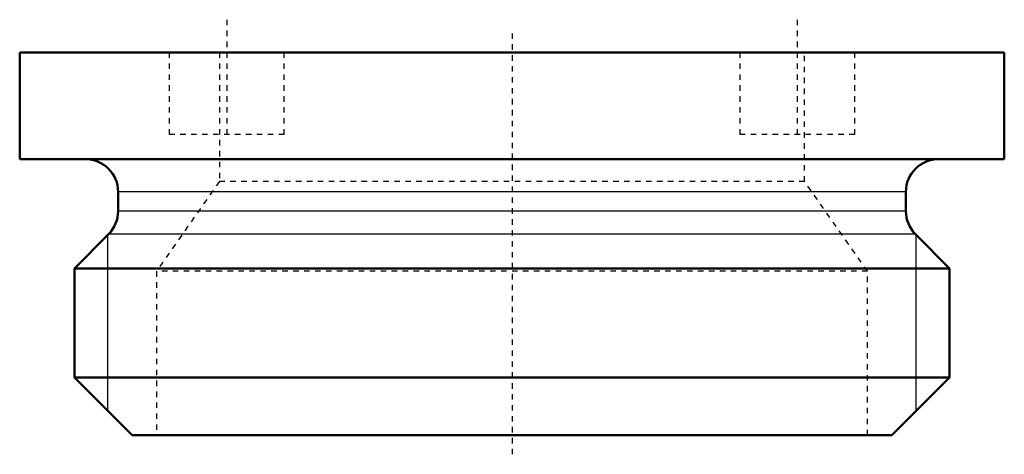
# Model space of a CAD drawing. Header units: millimetres. Extents: x -9 to 9, y -0.3 to 7.6.
import ezdxf

# ---------------------------------------------------------------- set-up
doc = ezdxf.new("R2010")
doc.units = ezdxf.units.MM
doc.linetypes.add('Center', pattern=[1.5, 0.45, -0.5, 0.05, -0.5])
doc.linetypes.add('Dashed', pattern=[2, 1, -1])
for name, color, linetype, lineweight in [('2d ConnectionPoints', 7, 'Continuous', 50), ('AM_0', 7, 'Continuous', 50), ('AM_4', 3, 'Continuous', 25), ('AM_5', 3, 'Continuous', 25), ('AM_7', 7, 'Center', 25), ('AM_9', 6, 'Dashed', 25)]:
    doc.layers.add(name, color=color, linetype=linetype, lineweight=lineweight)

msp = doc.modelspace()

# ---------------------------------------------------------------- linework, layer by layer
at = {"layer": '2d ConnectionPoints'}
msp.add_point((0, 5.05), dxfattribs=at)
at = {"layer": 'AM_0', "ltscale": 0.070331}
for p, q in [((9, 7), (-9, 7)), ((-9, 7), (-9, 5.05)), ((9, 5.05), (9, 7)), ((9, 5.05), (-9, 5.05)), ((-7.2, 4.45), (-7.2, 4.099)), ((7.2, 4.099), (7.2, 4.45)), ((-7.376, 3.674), (-8, 3.05)), ((8, 3.05), (7.376, 3.674)), ((8, 3.05), (-8, 3.05)), ((-8, 3.05), (-8, 1.054)), ((8, 1.054), (8, 3.05)), ((-8, 1.054), (-6.946, 0)), ((8, 1.054), (-8, 1.054)), ((6.946, 0), (8, 1.054)), ((6.946, 0), (-6.946, 0))]:
    msp.add_line(p, q, dxfattribs=at)
for centre, start, end in [((-7.8, 4.45), 0, 90), ((7.8, 4.45), 90, 180), ((-7.8, 4.099), 315, 0), ((7.8, 4.099), 180, 225)]:
    msp.add_arc(centre, 0.6, start, end, dxfattribs=at)
at = {"layer": 'AM_4', "ltscale": 0.070331}
for p, q in [((7.2, 4.45), (-7.2, 4.45)), ((7.2, 4.099), (-7.2, 4.099)), ((7.376, 3.674), (-7.376, 3.674))]:
    msp.add_line(p, q, dxfattribs=at)
at = {"layer": 'AM_5', "ltscale": 0.070331}
for p, q in [((-7.386, 0.44), (-7.386, 3.663)), ((7.386, 0.44), (7.386, 3.663))]:
    msp.add_line(p, q, dxfattribs=at)
at = {"layer": 'AM_7', "ltscale": 0.070331}
for p, q in [((-5.215, 7.6), (-5.215, 5.4)), ((5.215, 7.6), (5.215, 5.4)), ((0, 7.35), (0, -0.35))]:
    msp.add_line(p, q, dxfattribs=at)
at = {"layer": 'AM_9', "ltscale": 0.070331}
for p, q in [((-6.265, 7), (-6.265, 5.5)), ((-5.35, 7), (-5.35, 4.64)), ((-4.165, 5.5), (-4.165, 7)), ((4.165, 7), (4.165, 5.5)), ((5.35, 4.64), (5.35, 7)), ((6.265, 5.5), (6.265, 7)), ((-4.165, 5.5), (-6.265, 5.5)), ((6.265, 5.5), (4.165, 5.5)), ((-5.35, 4.64), (-6.5, 2.998)), ((5.35, 4.64), (-5.35, 4.64)), ((6.5, 2.998), (5.35, 4.64)), ((6.5, 2.998), (-6.5, 2.998)), ((-6.5, 2.998), (-6.5, 0)), ((6.5, 0), (6.5, 2.998))]:
    msp.add_line(p, q, dxfattribs=at)

doc.saveas('drawing.dxf')
